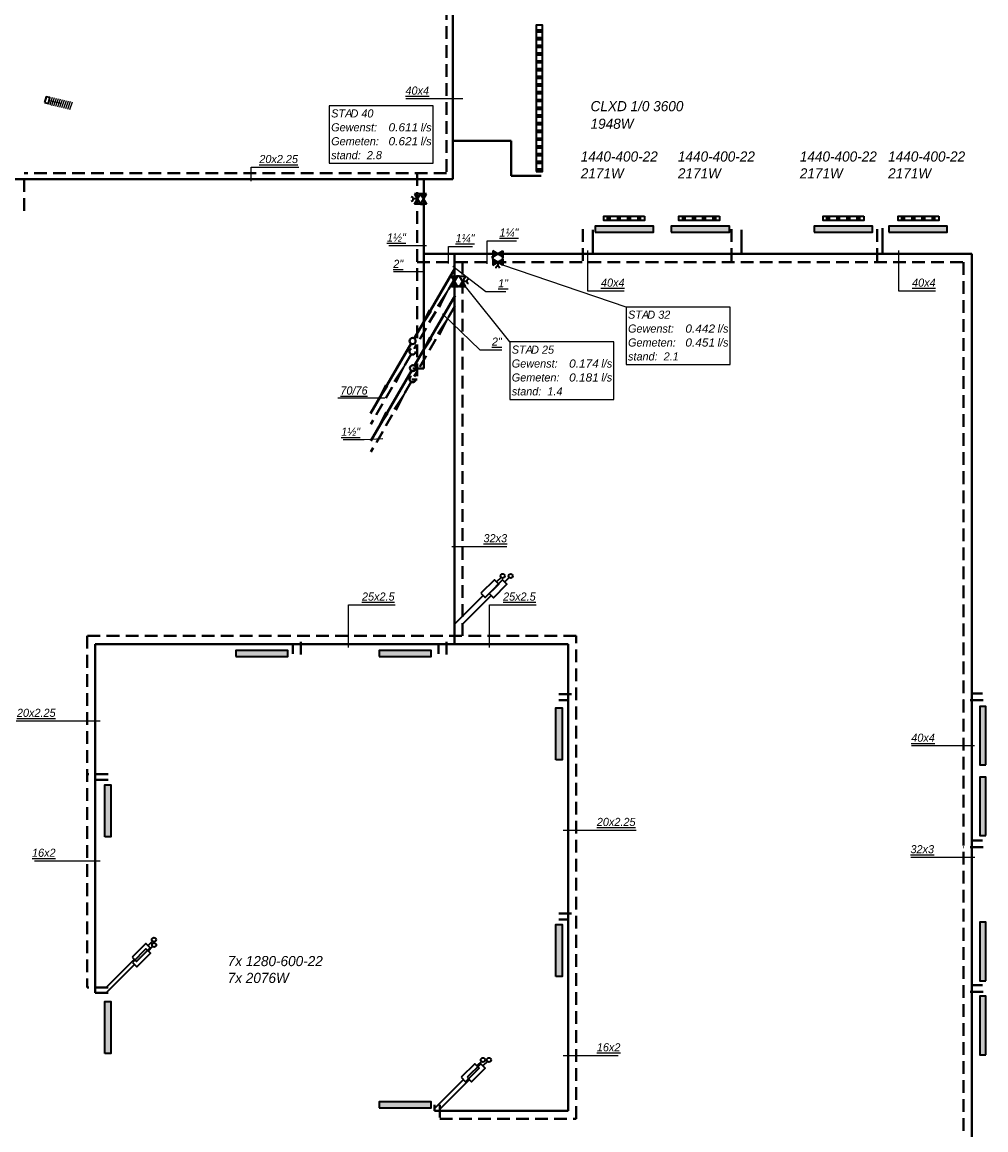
# Model space of a CAD drawing. Header units: millimetres. Extents: x -13501 to 278776, y 0 to 252300.
# Tile 75 of 132: x 214646 to 238376, y 23430 to 50719. Entities that reach past the tile are written whole.
import ezdxf
from ezdxf.enums import TextEntityAlignment as Align

# ---------------------------------------------------------------- set-up
doc = ezdxf.new("R2010")
doc.units = ezdxf.units.MM
doc.header["$LTSCALE"] = 100
doc.linetypes.add('B0305', pattern=[6, 3, -1.5, 0, -1.5])
doc.linetypes.add('B0703', pattern=[4.6875, 3.125, -1.5625])
doc.layers.get('0').update_dxf_attribs({"linetype": 'CONTINUOUS'})
for name, color, linetype, lineweight in [('WL56cv-groep AB-Zuid-A', 5, 'CONTINUOUS', 40), ('WL56cv-groep AB-Zuid-R', 5, 'B0703', 40), ('WL56cv-groep LBK-A', 1, 'CONTINUOUS', 40), ('WL56cv-groep LBK-R', 1, 'B0703', 40)]:
    doc.layers.add(name, color=color, linetype=linetype, lineweight=lineweight)
for name, color, linetype in [('WL56cv-hartlijn', 7, 'B0305'), ('WL570---_DETAIL', 8, 'CONTINUOUS'), ('WT-tekst', 7, 'CONTINUOUS')]:
    doc.layers.add(name, color=color, linetype=linetype)
doc.layers.add('WL56cv-symbool', color=7, linetype='CONTINUOUS', lineweight=35, true_color=0x00a529)
doc.layers.add('WL57vent-symbool', color=7, linetype='CONTINUOUS', lineweight=35, true_color=0x00a529)
doc.styles.add('B-01', font='GOTHICI.TTF')
doc.dimstyles.new('schermer1-100', dxfattribs={"dimscale": 100, "dimtxt": 2, "dimasz": 2, "dimexe": 1, "dimexo": 1, "dimgap": 1, "dimtad": 1, "dimdec": 0, "dimzin": 0, "dimdsep": 46, "dimtxsty": 'B-01', "dimblk1": 'OBLIQUE', "dimblk2": 'OBLIQUE', "dimsah": 1, "dimcen": -3, "dimdle": 1, "dimclrd": 256, "dimclre": 256, "dimclrt": 256, "dimadec": 0, "dimazin": 0, "dimtfac": 0.75, "dimtdec": 0, "dimtmove": 0, "dimatfit": 1, "dimldrblk": 'NONE', "dimfxl": 1, "dimtvp": 1.5, "dimtolj": 1, "dimtzin": 0, "dimlwd": -1, "dimlwe": -1, "dimarcsym": 0})

# ---------------------------------------------------------------- blocks, each defined once
blk = doc.blocks.new('C6')
for p, q in [((1037, 1790), (36, 66)), ((-38, -65), (-1039, -1789))]:
    blk.add_line(p, q)
for points in [[(37, 56, 0, 100, 0), (437, 749, 100, 100, 0)], [(-1039, -1789, 0, 100, 0), (-639, -1096, 100, 100, 0)]]:
    blk.add_lwpolyline(points, format="xyseb")
blk.add_circle((0, 0), 75)
blk = doc.blocks.new('C3')
for p, q in [((1038, 1797), (38, 65)), ((-34, -67), (-1030, -1792))]:
    blk.add_line(p, q)
for points in [[(1038, 1797, 0, 100, 0), (638, 1104, 100, 100, 0)], [(-30, -60, 0, 100, 0), (-430, -753, 100, 100, 0)]]:
    blk.add_lwpolyline(points, format="xyseb")
blk.add_circle((0, 0), 75)
blk = doc.blocks.new('puk1440')
at = {"layer": 'WL56cv-symbool'}
blk.add_hatch(color=256, dxfattribs=at).paths.add_polyline_path([(720, 0), (720, 150), (-720, 150), (-720, 0)])
blk.add_lwpolyline([(-720, 0), (720, 0), (720, 150), (-720, 150)], close=True, dxfattribs=at)
blk = doc.blocks.new('D2')
for p, q in [((2.5, 1.5), (-2.5, -1.5)), ((-2.5, 1.5), (2.5, -1.5)), ((-2.5, -1.5), (-2.5, 1.5)), ((0, 0), (0, 1.99)), ((2.5, -1.5), (2.5, 1.5)), ((-3, -2.5), (-2, -2.5)), ((-2.5, -1.5), (-2.5, -3)), ((2, -2.5), (3, -2.5)), ((2.5, -1.5), (2.5, -3))]:
    blk.add_line(p, q)
blk.add_arc((0, 3), 1.01, 180, 0)
blk = doc.blocks.new('D1')
for p, q in [((2.5, 1.5), (-2.5, -1.5)), ((-2.5, 1.5), (2.5, -1.5)), ((-2.5, -1.5), (-2.5, 1.5)), ((2.5, -1.5), (2.5, 1.5))]:
    blk.add_line(p, q)
blk = doc.blocks.new('_OBLIQUE')
at = {"color": 0, "linetype": 'ByBlock'}
blk.add_line((-0.5, -0.5), (0.5, 0.5), dxfattribs=at)
blk = doc.blocks.new('e9')
for p, q in [((1150, 1152), (1037, 1040)), ((0, 0), (707, 707))]:
    blk.add_line(p, q)
blk.add_lwpolyline([(653, 761), (761, 653), (1093, 985), (985, 1093)], close=True)
blk.add_circle((1187, 1189), 52.2)
blk = doc.blocks.new('W-FLEX200')
at = {"layer": 'WL570---_DETAIL'}
blk.add_line((-9, -100), (9, 100), dxfattribs=at)
blk = doc.blocks.new('E-CONV')
at = {"layer": 'WL56cv-hartlijn'}
blk.add_lwpolyline([(48, -1), (640, -1)], dxfattribs=at)
at = {"layer": 'WL56cv-symbool'}
blk.add_lwpolyline([(-52, -77), (48, -77), (48, 73), (-52, 73)], close=True, dxfattribs=at)
for p in [(98, -1), (148, -1), (198, -1), (248, -1), (298, -1), (348, -1), (398, -1), (448, -1), (498, -1), (548, -1), (598, -1)]:
    blk.add_blockref('W-FLEX200', p, dxfattribs=at)
blk = doc.blocks.new('f3')
blk.add_lwpolyline([(0, 0), (25.64, 0), (25.64, 14.16), (0, 14.16)], close=True)
at = {"style": 'B-01'}
for s, p in [('STA', (0.5, 11.28)), ('Gewenst:', (0.5, 7.85)), ('l/s', (22.56, 7.84)), ('Gemeten:', (0.5, 4.42)), ('l/s', (22.56, 4.42)), ('stand:', (0.5, 0.99))]:
    blk.add_text(s, height=2, dxfattribs=at).set_placement(p)
for tag, p in [('TYPE', (5.26, 11.27)), ('STAND', (9.28, 0.99))]:
    blk.add_attdef(tag, p, '', height=2, dxfattribs=at)
for tag, width, p, p2 in [('GEW', 1.108251, (14.63, 7.84), (21.93, 7.84)), ('GEM', 1.127784, (14.63, 4.42), (21.93, 4.42))]:
    blk.add_attdef(tag, text='', height=2, dxfattribs=dict(at, width=width)).set_placement(p, p2, align=Align.FIT)

msp = doc.modelspace()

# ---------------------------------------------------------------- hatches: boundary and pattern name
at = {"layer": 'WL56cv-symbool'}
h = msp.add_hatch(dxfattribs=at)
h.set_pattern_fill('PLAST', color=256, scale=30, style=0)
h.paths.add_polyline_path([(227305, 47041), (227455, 47041), (227455, 50641), (227305, 50641)])
for points in [[(219907, 35090), (221187, 35090), (221187, 35240), (219907, 35240)], [(223440, 35090), (224720, 35090), (224720, 35240), (223440, 35240)], [(227791, 32548), (227791, 33828), (227941, 33828), (227941, 32548)], [(216683, 30651), (216683, 31931), (216833, 31931), (216833, 30651)], [(227791, 27205), (227791, 28485), (227941, 28485), (227941, 27205)], [(216683, 25308), (216683, 26588), (216833, 26588), (216833, 25308)], [(223440, 23969), (224720, 23969), (224720, 24119), (223440, 24119)]]:
    msp.add_hatch(color=256, dxfattribs=at).paths.add_polyline_path(points)
at = {"layer": 'WL57vent-symbool'}
h = msp.add_hatch(dxfattribs=at)
h.set_pattern_fill('PLAST', color=256, scale=1000, angle=90, style=0)
h.set_pattern_definition([(90, (287373.3, -15925.05), (-250, 2e-14), []), (90, (287342.05, -15925.05), (-250, 2e-14), []), (90, (287310.8, -15925.05), (-250, 2e-14), [])])
h.paths.add_polyline_path([(229968, 45935), (229968, 45835), (228968, 45835), (228968, 45935)])
h = msp.add_hatch(dxfattribs=at)
h.set_pattern_fill('PLAST', color=256, scale=1000, angle=90, style=0)
h.set_pattern_definition([(90, (289223.3, -15925.05), (-250, 2e-14), []), (90, (289192.05, -15925.05), (-250, 2e-14), []), (90, (289160.8, -15925.05), (-250, 2e-14), [])])
h.paths.add_polyline_path([(231818, 45935), (231818, 45835), (230818, 45835), (230818, 45935)])
h = msp.add_hatch(dxfattribs=at)
h.set_pattern_fill('PLAST', color=256, scale=1000, angle=90, style=0)
h.set_pattern_definition([(90, (292773.3, -15925.06), (-250, 2e-14), []), (90, (292742.05, -15925.06), (-250, 2e-14), []), (90, (292710.8, -15925.06), (-250, 2e-14), [])])
h.paths.add_polyline_path([(235368, 45935), (235368, 45835), (234368, 45835), (234368, 45935)])
h = msp.add_hatch(dxfattribs=at)
h.set_pattern_fill('PLAST', color=256, scale=1000, angle=90, style=0)
h.set_pattern_definition([(90, (294623.3, -15925.06), (-250, 2e-14), []), (90, (294592.05, -15925.06), (-250, 2e-14), []), (90, (294560.8, -15925.06), (-250, 2e-14), [])])
h.paths.add_polyline_path([(237218, 45935), (237218, 45835), (236218, 45835), (236218, 45935)])

# ---------------------------------------------------------------- linework, layer by layer
at = {"layer": 'WL56cv-groep AB-Zuid-A'}
for p, q in [((225248, 56130), (225248, 46849)), ((226684, 47796), (225248, 47796)), ((226684, 46933), (226684, 47796)), ((225248, 46849), (211003, 46849)), ((224537, 46849), (224537, 42189)), ((227422, 46933), (226684, 46933)), ((228696, 45601), (228696, 45009)), ((232358, 45601), (232358, 45009)), ((235828, 45642), (235828, 45009)), ((224537, 45009), (238027, 45009)), ((225289, 35397), (225289, 45009)), ((238027, 45009), (238027, 8577)), ((224537, 42189), (224268, 42189)), ((228089, 35397), (216444, 35397)), ((216444, 35397), (216444, 26803)), ((221312, 35153), (221312, 35397)), ((224897, 35153), (224897, 35397)), ((228089, 23899), (228089, 35397)), ((238291, 34181), (238021, 34181)), ((227863, 34016), (228086, 34016)), ((216760, 32055), (216444, 32055)), ((238291, 30561), (238021, 30561)), ((227863, 28614), (228086, 28614)), ((216760, 26803), (216444, 26803)), ((238291, 26996), (238021, 26996)), ((224803, 24043), (224803, 23899)), ((224803, 23899), (228089, 23899))]:
    msp.add_line(p, q, dxfattribs=at)
at = {"layer": 'WL56cv-groep AB-Zuid-R'}
for p, q in [((225098, 56246), (225098, 46999)), ((214695, 46071), (214695, 46999)), ((225098, 46999), (214695, 46999)), ((224374, 46999), (224374, 41915)), ((228451, 45621), (228451, 44809)), ((232113, 45621), (232113, 44809)), ((235698, 45621), (235698, 44809)), ((224374, 44809), (237827, 44809)), ((225489, 35597), (225489, 44809)), ((237827, 44809), (237827, 8777)), ((224374, 41915), (224245, 41915)), ((228289, 35597), (216244, 35597)), ((216244, 35597), (216244, 26938)), ((221512, 35141), (221512, 35598)), ((225098, 35141), (225098, 35598)), ((228289, 23699), (228289, 35597)), ((227863, 34160), (228286, 34160)), ((238306, 34016), (237827, 34016)), ((216760, 32190), (216244, 32190)), ((238306, 30397), (237827, 30397)), ((227863, 28758), (228286, 28758)), ((216760, 26938), (216244, 26938)), ((238306, 26831), (237827, 26831)), ((224934, 24043), (224934, 23699)), ((224934, 23699), (228289, 23699))]:
    msp.add_line(p, q, dxfattribs=at)
at = {"layer": 'WL56cv-symbool'}
for points in [[(227305, 47041), (227455, 47041), (227455, 50641), (227305, 50641)], [(219907, 35090), (221187, 35090), (221187, 35240), (219907, 35240)], [(223440, 35090), (224720, 35090), (224720, 35240), (223440, 35240)], [(227791, 32548), (227791, 33828), (227941, 33828), (227941, 32548)], [(216683, 30651), (216683, 31931), (216833, 31931), (216833, 30651)], [(227791, 27205), (227791, 28485), (227941, 28485), (227941, 27205)], [(216683, 25308), (216683, 26588), (216833, 26588), (216833, 25308)], [(223440, 23969), (224720, 23969), (224720, 24119), (223440, 24119)]]:
    msp.add_lwpolyline(points, close=True, dxfattribs=at)
at = {"layer": 'WL57vent-symbool'}
for points in [[(229968, 45935), (229968, 45835), (228968, 45835), (228968, 45935)], [(231818, 45935), (231818, 45835), (230818, 45835), (230818, 45935)], [(235368, 45935), (235368, 45835), (234368, 45835), (234368, 45935)], [(237218, 45935), (237218, 45835), (236218, 45835), (236218, 45935)]]:
    msp.add_lwpolyline(points, close=True, dxfattribs=at)
at = {"layer": 'WT-tekst'}
for p, q in [((229515, 43701), (226482, 44732)), ((226652, 42839), (225564, 44210)), ((222419, 41465), (223579, 41465))]:
    msp.add_line(p, q, dxfattribs=at)

# ---------------------------------------------------------------- block references
at = {"layer": 'WL56cv-groep AB-Zuid-A'}
msp.add_blockref('C6', (224268, 42194), dxfattribs=at)
at = {"layer": 'WL56cv-groep AB-Zuid-R'}
msp.add_blockref('C3', (224261, 41922), dxfattribs=at)
at = {"layer": 'WL56cv-groep LBK-A'}
msp.add_blockref('C6', (224259, 42863), dxfattribs=at)
at = {"layer": 'WL56cv-groep LBK-R'}
msp.add_blockref('C3', (224259, 42604), dxfattribs=at)
at = {"layer": 'WL56cv-symbool', "xscale": 50, "yscale": 50, "zscale": 50}
for name, p, rotation in [('D2', (224378, 46363), 90), ('D1', (224528, 46363), 90), ('D1', (226357, 45012), 180), ('D2', (226357, 44807), 180), ('D2', (225489, 44335), 270), ('D1', (225289, 44335), 270)]:
    msp.add_blockref(name, p, dxfattribs=dict(at, rotation=rotation))
at = {"layer": 'WL56cv-symbool'}
for name, p in [('puk1440', (229474, 45542)), ('puk1440', (231346, 45542)), ('puk1440', (234866, 45542)), ('puk1440', (236705, 45542)), ('e9', (225290, 35888)), ('e9', (225489, 35886)), ('e9', (216704, 26926)), ('e9', (216709, 26795)), ('e9', (224804, 23963)), ('e9', (224953, 23963))]:
    msp.add_blockref(name, p, dxfattribs=at)
at = {"layer": 'WL56cv-symbool', "rotation": 90}
for p in [(238376, 33141), (238376, 31399), (238376, 27823), (238376, 26000)]:
    msp.add_blockref('puk1440', p, dxfattribs=at)
at = {"layer": 'WL570---_DETAIL', "rotation": 346.9312674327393}
msp.add_blockref('E-CONV', (215268, 48799), dxfattribs=at)
at = {"layer": 'WT-tekst'}
ref = msp.add_blockref('f3', (222205, 47243), dxfattribs=dict(at, xscale=100, yscale=100, zscale=100))
ref.add_attrib('GEW', '0.611', dxfattribs={"layer": '0', "height": 200, "style": 'B-01', "width": 1.052481}).set_placement((223668, 48028), (224398, 48028), align=Align.FIT)
ref.add_attrib('GEM', '0.621', dxfattribs={"layer": '0', "height": 200, "style": 'B-01', "width": 1.052481}).set_placement((223668, 47685), (224398, 47685), align=Align.FIT)
ref.add_attrib('STAND', '2.8', (223133, 47343), dxfattribs={"layer": '0', "height": 200, "style": 'B-01'})
ref.add_attrib('TYPE', 'D 40', (222731, 48370), dxfattribs={"layer": '0', "height": 200, "style": 'B-01'})
ref = msp.add_blockref('f3', (229515, 42285), dxfattribs=dict(at, xscale=100, yscale=100, zscale=100))
ref.add_attrib('GEW', '0.442', dxfattribs={"layer": '0', "height": 200, "style": 'B-01', "width": 1.052481}).set_placement((230977, 43070), (231708, 43070), align=Align.FIT)
ref.add_attrib('GEM', '0.451', dxfattribs={"layer": '0', "height": 200, "style": 'B-01', "width": 1.052481}).set_placement((230977, 42727), (231708, 42727), align=Align.FIT)
ref.add_attrib('STAND', '2.1', (230442, 42384), dxfattribs={"layer": '0', "height": 200, "style": 'B-01'})
ref.add_attrib('TYPE', 'D 32', (230041, 43412), dxfattribs={"layer": '0', "height": 200, "style": 'B-01'})
ref = msp.add_blockref('f3', (226652, 41424), dxfattribs=dict(at, xscale=100, yscale=100, zscale=100))
ref.add_attrib('GEW', '0.174', dxfattribs={"layer": '0', "height": 200, "style": 'B-01', "width": 1.052481}).set_placement((228114, 42208), (228845, 42208), align=Align.FIT)
ref.add_attrib('GEM', '0.181', dxfattribs={"layer": '0', "height": 200, "style": 'B-01', "width": 1.052481}).set_placement((228114, 41865), (228845, 41865), align=Align.FIT)
ref.add_attrib('STAND', '1.4', (227579, 41523), dxfattribs={"layer": '0', "height": 200, "style": 'B-01'})
ref.add_attrib('TYPE', 'D 25', (227178, 42550), dxfattribs={"layer": '0', "height": 200, "style": 'B-01'})

# ---------------------------------------------------------------- texts
at = {"layer": 'WT-tekst', "style": 'B-01'}
for s, p in [('CLXD 1/0 3600', (228642, 48524)), ('1948W', (228642, 48091)), ('1440-400-22', (228401, 47284)), ('1440-400-22', (230793, 47284)), ('1440-400-22', (233795, 47284)), ('1440-400-22', (235970, 47284)), ('2171W', (228401, 46869)), ('2171W', (230793, 46869)), ('2171W', (233795, 46869)), ('2171W', (235970, 46869)), ('7x 1280-600-22', (219707, 27463)), ('7x 2076W', (219707, 27048))]:
    msp.add_text(s, height=250, dxfattribs=at).set_placement(p)
at = {"layer": 'WT-tekst', "char_height": 200, "style": 'B-01'}
for s, insert, attachment_point in [('{\\L40x4}', (224665, 48930), 9), ('{\\L20x2.25}', (220486, 47244), 7), ('{\\L1¼"}', (226399, 45428), 7), ('{\\L1½"}', (224095, 45312), 9), ('{\\L1¼"}', (225318, 45290), 7), ('{\\L2"}', (224029, 44664), 9), ('{\\L1"}', (226367, 44185), 7), ('{\\L40x4}', (228899, 44199), 7), ('{\\L40x4}', (236559, 44199), 7), ('{\\L2"}', (226213, 42748), 7), ('{\\L70/76}', (223152, 41541), 9), ('{\\L1½"}', (222969, 40529), 9), ('{\\L32x3}', (226007, 37902), 7), ('{\\L25x2.5}', (223014, 36465), 7), ('{\\L25x2.5}', (226488, 36465), 7), ('{\\L20x2.25}', (215469, 33601), 9), ('{\\L40x4}', (237120, 32988), 9), ('{\\L20x2.25}', (228797, 30913), 7), ('{\\L16x2}', (215469, 30153), 9), ('{\\L32x3}', (237100, 30241), 9), ('{\\L16x2}', (228797, 25361), 7)]:
    msp.add_mtext(s, dxfattribs=dict(at, insert=insert, attachment_point=attachment_point))

# ---------------------------------------------------------------- leaders
at = {"layer": 'WT-tekst', "has_arrowhead": 0, "annotation_type": 0, "has_hookline": 1}
for points, hookline_direction, text_width in [([(225497, 48830), (224765, 48830)], 1, 573), ([(220289, 46799), (220289, 47144), (220386, 47144)], 0, 971), ([(226099, 44766), (226098, 44784), (226099, 45328), (226299, 45328)], 0, 418), ([(224605, 45212), (224195, 45212)], 1, 418), ([(225143, 44770), (225143, 45188), (225218, 45190)], 0, 418), ([(228565, 45093), (228565, 44099), (228799, 44099)], 0, 573), ([(236225, 45093), (236225, 44099), (236459, 44099)], 0, 573), ([(224538, 44564), (224129, 44564)], 1, 241), ([(225250, 44709), (226067, 44085), (226267, 44085)], 0, 187), ([(224995, 43534), (225913, 42648), (226113, 42648)], 0, 241), ([(223529, 40450), (223069, 40429)], 1, 418), ([(225223, 37802), (225907, 37802)], 0, 575), ([(222681, 35313), (222681, 36365), (222914, 36365)], 0, 816), ([(226154, 35313), (226154, 36365), (226388, 36365)], 0, 816), ([(216563, 33501), (215569, 33501)], 1, 971), ([(238097, 32888), (237220, 32888)], 1, 573), ([(227966, 30813), (228697, 30813)], 0, 971), ([(216563, 30053), (215569, 30053)], 1, 522), ([(238105, 30141), (237200, 30141)], 1, 575), ([(227966, 25261), (228697, 25261)], 0, 522)]:
    msp.add_leader(points, dimstyle='schermer1-100', dxfattribs=dict(at, hookline_direction=hookline_direction, text_width=text_width))

doc.saveas('drawing.dxf')
